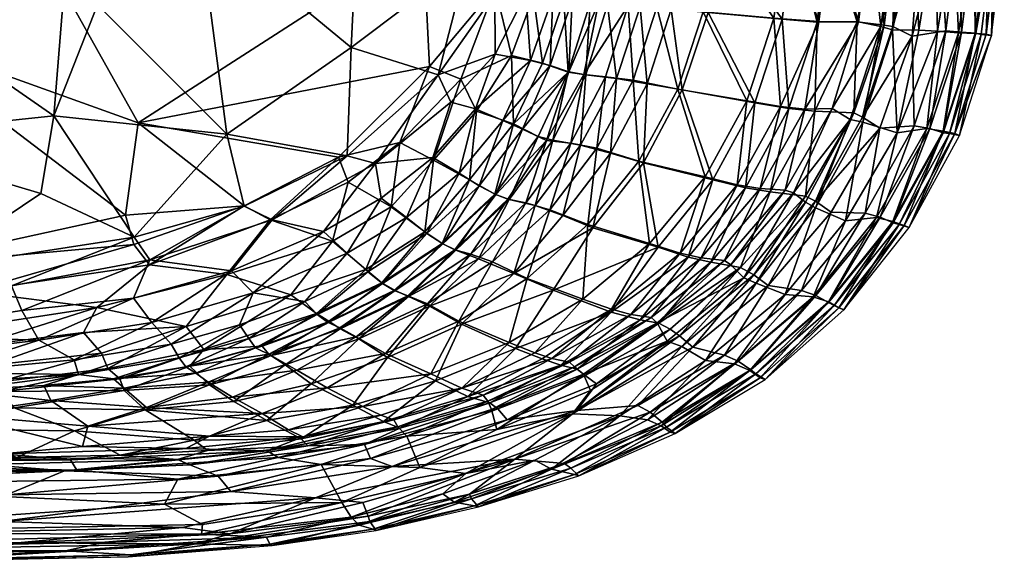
# Model space of a CAD drawing. Header units: inches. Extents: x -33.5 to 33.5, y -16.7 to 16.7.
# Tile 6 of 8: x 7.3 to 33.5, y -16.7 to -2.3. Entities that reach past the tile are written whole.
import ezdxf

# ---------------------------------------------------------------- set-up
doc = ezdxf.new("R2010")
doc.units = ezdxf.units.IN
doc.layers.get('0').update_dxf_attribs({"true_color": 0xc2ced6})

msp = doc.modelspace()

# ---------------------------------------------------------------- meshes
at = {"color": 7, "true_color": 0xf7fdff}
mesh = msp.add_polyface(dxfattribs=at)
corners = [(13.526, -11.04, 10.518), (13.353, -10.797, 9.757), (11.671, -11.548, 10.532), (15.767, -10.515, 12.045), (13.947, -11.252, 12.53), (16.208, -10.753, 13.649), (14.623, -11.636, 14.758), (16.982, -11.192, 15.753), (10.952, 3.89, 6.495), (12.018, 0.295, 6.41), (16.327, 2.247, 6.603), (13.223, -7.277, 6.72), (10.714, -8.701, 6.927), (13.969, -7.641, 6.901), (14.687, 5.364, 6.629), (15.963, -5.938, 6.722), (16.721, -6.146, 6.873), (12.766, -5.363, 6.554), (16.075, -3.06, 6.608), (17.833, 4.087, 6.718), (18.391, -3.784, 6.749), (19.18, -0.712, 6.713), (19.188, 2.305, 6.748), (15.714, 6.107, 6.713), (15.337, -7.953, 7.466), (12.885, -8.993, 7.505), (13.466, -9.579, 8.171), (16.873, -7.068, 7.446), (15.964, -8.53, 8.187), (17.541, -7.582, 8.182), (18.246, -5.98, 7.432), (18.088, -8.006, 8.981), (18.945, -6.403, 8.177), (18.723, -4.514, 7.013), (18.442, 4.413, 6.896), (16.997, 5.603, 6.825), (11.498, -11.306, 9.758), (13.104, -10.432, 9.033), (15.165, -10.155, 9.756), (14.837, -9.813, 9.026), (11.284, -10.946, 9.047), (15.439, -10.366, 10.523), (16.515, -9.024, 9.01), (16.905, -9.335, 9.754), (17.22, -9.516, 10.528), (17.582, -9.658, 12.058), (18.101, -9.878, 13.668), (18.19, -11.739, 18.247), (18.936, -10.335, 15.761), (18.832, -8.437, 10.52), (18.515, -8.281, 9.753)]
mesh.append_faces([[corners[k] for k in face] for face in [(0, 1, 2), (3, 4, 5), (4, 6, 5), (6, 7, 5), (8, 9, 10), (11, 12, 13), (8, 10, 14), (15, 11, 13), (16, 15, 13), (11, 15, 17), (17, 15, 18), (18, 9, 17), (9, 18, 10), (14, 10, 19), (18, 15, 20), (15, 16, 20), (10, 18, 21), (18, 20, 21), (10, 21, 22), (19, 10, 22), (14, 19, 23), (24, 25, 26), (25, 24, 13), (27, 28, 29), (26, 28, 24), (24, 27, 16), (28, 27, 24), (16, 13, 24), (16, 27, 30), (27, 29, 30), (29, 31, 32), (33, 20, 16), (33, 16, 30), (19, 34, 35), (36, 1, 37), (1, 0, 38), (39, 26, 37), (1, 39, 37), (40, 37, 26), (0, 4, 41), (4, 3, 41), (39, 1, 38), (38, 0, 41), (39, 38, 42), (38, 43, 42), (28, 26, 39), (42, 28, 39), (41, 3, 44), (3, 5, 45), (44, 43, 41), (44, 3, 45), (31, 42, 43), (43, 38, 41), (28, 42, 29), (31, 29, 42), (5, 7, 46), (7, 47, 48), (45, 5, 46), (48, 46, 7), (49, 50, 44), (44, 45, 49), (31, 43, 50), (43, 44, 50)]], dxfattribs={"vtx0": -1, "vtx1": -1, "vtx2": -1, "color": 7})
mesh = msp.add_polyface(dxfattribs=at)
corners = [(2.391, -7.266, 6.532), (-2.765, -9.063, 6.698), (4.823, -8.942, 6.713), (-2.353, -7.248, 6.523), (1.078, -3.923, 6.376), (2.771, -9.885, 6.935), (-1.638, -10.775, 7.531), (3.082, -10.689, 7.49), (1.5, -11.438, 8.297), (4.377, -11.249, 8.208), (5.053, -11.711, 9.053), (8.701, -11.362, 8.978), (7.758, -10.843, 8.109), (11.498, -11.306, 9.758), (11.671, -11.548, 10.532), (13.353, -10.797, 9.757), (-0.996, 3.202, 6.219), (1.006, 0.102, 6.358), (1.246, 3.267, 6.218), (0.948, 4.628, 6.101), (-1.106, 4.629, 6.095), (0.389, 4.888, 6.032), (-0.237, 5.363, 5.741), (0.68, 5.543, 5.7), (3.584, -1.688, 6.365), (2.784, -5.442, 6.426), (8.567, 0.19, 6.364), (4.092, 1.26, 6.406), (2.193, 5.149, 6.193), (1.478, 5.464, 6.023), (8.159, -4.871, 6.456), (7.818, -6.941, 6.556), (6.245, 4.524, 6.518), (4.879, 3.451, 6.407), (9.324, -1.919, 6.397), (12.766, -5.363, 6.554), (12.018, 0.295, 6.41), (10.952, 3.89, 6.495), (7.033, -9.392, 6.93), (10.294, -8.101, 6.717), (13.223, -7.277, 6.72), (10.714, -8.701, 6.927), (7.311, -10.055, 7.366), (10.277, -9.721, 7.526), (10.768, -10.37, 8.202), (12.885, -8.993, 7.505), (13.466, -9.579, 8.171), (13.969, -7.641, 6.901), (11.284, -10.946, 9.047), (13.104, -10.432, 9.033), (-0.862, 5.107, 5.999)]
mesh.append_faces([[corners[k] for k in face] for face in [(0, 1, 2), (3, 0, 4), (5, 6, 7), (1, 5, 2), (6, 8, 7), (8, 9, 7), (10, 11, 12), (9, 12, 7), (9, 10, 12), (13, 14, 15), (16, 17, 18), (19, 16, 18), (20, 19, 21), (22, 21, 23), (24, 4, 25), (25, 4, 0), (26, 17, 24), (17, 26, 27), (19, 18, 28), (18, 17, 27), (29, 19, 28), (19, 29, 21), (24, 25, 30), (30, 25, 31), (32, 27, 26), (33, 27, 32), (32, 28, 33), (18, 27, 33), (28, 18, 33), (34, 26, 30), (34, 30, 35), (24, 30, 26), (36, 34, 35), (26, 34, 36), (26, 36, 37), (26, 37, 32), (2, 38, 39), (25, 0, 2), (31, 2, 39), (2, 31, 25), (30, 31, 39), (40, 39, 41), (39, 38, 41), (39, 40, 35), (35, 30, 39), (7, 12, 42), (5, 7, 38), (42, 12, 43), (38, 2, 5), (7, 42, 38), (42, 43, 41), (38, 42, 41), (43, 12, 44), (12, 11, 44), (45, 44, 46), (43, 44, 45), (45, 41, 43), (41, 45, 47), (48, 13, 49), (11, 48, 44), (46, 44, 48), (21, 22, 50)]], dxfattribs={"vtx0": -1, "vtx1": -1, "vtx2": -1, "color": 7})
at = {"color": 18, "true_color": 0x000000}
mesh = msp.add_polyface(dxfattribs=at)
corners = [(10.403, -5.063, 6.278), (15.736, -5.972, 6.437), (18.159, -3.562, 6.445), (17.989, -0.176, 6.413), (13.92, -7.641, 6.6), (15.996, -6.641, 6.61), (13.226, -7.269, 6.445), (17.372, -5.584, 6.578), (17.133, -7.292, 7.289), (18.265, -6.057, 7.114), (18.989, -3.895, 6.615), (19.905, -1.474, 6.558), (19.175, 0.246, 6.445), (20.181, 0.027, 6.589), (19.22, 2.361, 6.487), (11.681, -10.479, 8.052), (14.463, -9.637, 8.112), (12.763, -9.098, 7.165), (15.578, -8.205, 7.307), (16.462, -8.964, 8.353), (18.034, -7.962, 8.336), (19.224, -6.58, 8.025), (18.493, -8.268, 9.051), (19.409, -4.748, 7.102), (12.148, -11.092, 8.98), (15.149, -10.131, 9.053), (13.707, -11, 9.825), (15.506, -10.355, 9.82), (15.781, -10.54, 11.323), (17.244, -9.522, 9.818), (16.886, -9.317, 9.052), (16.276, -10.808, 13.132), (17.038, -11.304, 15.367), (18.158, -9.937, 13.162), (17.599, -9.679, 11.336), (19.008, -10.419, 15.355), (18.86, -8.444, 9.82), (19.458, -8.676, 12.071), (19.9, -6.961, 9.049), (20.402, -9.065, 14.454), (20.275, -7.1, 9.823), (20.396, -5.088, 7.999), (20.34, -3.268, 7.122)]
mesh.append_faces([[corners[k] for k in face] for face in [(0, 1, 2), (0, 2, 3), (4, 5, 1), (6, 4, 1), (1, 0, 6), (1, 5, 7), (2, 1, 7), (5, 8, 7), (9, 7, 8), (7, 9, 10), (2, 7, 10), (2, 10, 11), (3, 2, 11), (12, 11, 13), (12, 3, 11), (14, 12, 13), (15, 16, 17), (17, 16, 18), (19, 18, 16), (4, 17, 18), (18, 19, 8), (4, 18, 5), (5, 18, 8), (8, 19, 20), (9, 20, 21), (21, 20, 22), (9, 21, 23), (8, 20, 9), (10, 9, 23), (16, 24, 25), (26, 27, 25), (27, 28, 29), (25, 27, 30), (27, 29, 30), (19, 16, 25), (19, 25, 30), (31, 32, 33), (28, 31, 34), (31, 33, 34), (29, 22, 30), (29, 28, 34), (22, 20, 30), (20, 19, 30), (33, 32, 35), (36, 34, 37), (34, 33, 37), (29, 36, 22), (29, 34, 36), (38, 21, 22), (22, 36, 38), (33, 35, 39), (37, 33, 39), (38, 36, 40), (36, 37, 40), (23, 21, 41), (10, 23, 42), (10, 42, 11)]], dxfattribs={"vtx0": -1, "vtx1": -1, "vtx2": -1, "color": 18})
mesh = msp.add_polyface(dxfattribs=at)
corners = [(27.542, -2.301, 18.212), (27.723, -4.677, 19.544), (28.478, -2.381, 19.542), (26.817, -4.528, 18.205), (25.863, 0.027, 15.661), (27.862, 0.031, 18.273), (28.414, -4.753, 20.72), (28.167, -7.011, 22.642), (29.45, -4.795, 22.717), (26.565, -6.787, 19.545), (27.219, -6.897, 20.722), (28.77, 0.031, 19.54), (28.427, -7.142, 23.17), (29.68, -4.913, 23.242), (29.541, -2.376, 21.309), (30.254, -2.467, 22.806), (29.99, 0.014, 21.574), (30.655, -7.763, 21.931), (31.991, -5.341, 21.93), (31.828, -5.329, 22.687), (32.7, -2.675, 22.699), (30.577, 0.034, 22.829), (33.114, -2.739, 21.929), (32.839, -2.711, 21.929), (32.264, -5.397, 21.931), (33.177, 0.033, 21.927), (33.454, 0.033, 21.927), (33.028, 0.079, 22.704), (30.139, -5.203, 23.516), (31, -2.751, 23.575), (30.491, -2.495, 23.287), (30.154, -7.568, 23.192), (31.474, -5.211, 23.265), (31.058, -5.139, 23.516), (29.753, -7.464, 23.429), (31.222, 0.035, 23.54), (30.808, 0.035, 23.302), (30.497, -7.72, 22.638), (31.894, -2.611, 23.572), (31.723, 0.035, 23.619), (32.317, -2.648, 23.311), (32.65, 0.035, 23.326), (32.224, 0.035, 23.59), (27.538, 2.356, 18.217), (28.47, 2.438, 19.538), (29.554, 2.414, 21.327), (30.245, 2.53, 22.799), (30.483, 2.559, 23.282)]
mesh.append_faces([[corners[k] for k in face] for face in [(22, 23, 24)]], dxfattribs={"vtx0": -1, "vtx1": -1, "color": 18})
mesh.append_faces([[corners[k] for k in face] for face in [(0, 1, 2), (3, 1, 0), (4, 0, 5), (6, 7, 8), (9, 10, 1), (1, 6, 2), (10, 6, 1), (5, 0, 2), (5, 2, 11), (8, 12, 13), (14, 8, 15), (2, 6, 14), (6, 8, 14), (2, 14, 11), (16, 11, 14), (17, 18, 19), (19, 18, 20), (16, 14, 15), (16, 15, 21), (18, 24, 23), (18, 23, 20), (25, 20, 23), (23, 22, 25), (20, 25, 27), (12, 28, 13), (8, 13, 15), (13, 28, 29), (30, 15, 13), (15, 30, 21), (31, 32, 33), (28, 34, 33), (28, 33, 29), (30, 13, 29), (30, 35, 36), (37, 19, 32), (33, 32, 38), (29, 33, 38), (21, 30, 36), (35, 30, 29), (35, 29, 39), (39, 29, 38), (19, 20, 40), (32, 19, 40), (20, 27, 41), (38, 32, 40), (40, 41, 42), (38, 42, 39), (40, 20, 41), (38, 40, 42), (4, 5, 43), (5, 11, 44), (11, 16, 45), (16, 21, 46), (21, 36, 47), (47, 36, 35)]], dxfattribs={"vtx0": -1, "vtx1": -1, "vtx2": -1, "color": 18})
mesh.append_faces([[corners[k] for k in face] for face in [(22, 26, 25)]], dxfattribs={"vtx1": -1, "vtx2": -1, "color": 18})
mesh = msp.add_polyface(dxfattribs=at)
corners = [(20.965, -7.259, 12.035), (22.178, -5.655, 12.044), (21.437, -5.519, 9.822), (19.409, -4.748, 7.102), (20.396, -5.088, 7.999), (20.34, -3.268, 7.122), (19.905, -1.474, 6.558), (20.929, -1.684, 7.115), (21.053, -5.426, 9.048), (19.9, -6.961, 9.049), (20.275, -7.1, 9.823), (21.164, -3.47, 7.892), (21.848, -3.71, 8.884), (20.181, 0.027, 6.589), (21.19, -0.002, 7.14), (22.317, -3.785, 9.806), (21.734, -1.78, 7.874), (21.975, 0.009, 7.902), (22.897, -1.926, 9.815), (22.429, -1.877, 8.876), (22.649, 0.021, 8.896), (23.121, 0.022, 9.854), (22.977, -5.869, 13.866), (23.132, -3.879, 12.099), (23.952, -4.023, 13.881), (23.76, -1.972, 12.145), (23.855, -6.127, 15.516), (25.7, -6.573, 18.181), (24.885, -4.183, 15.536), (24.588, -2.039, 13.889), (24.015, 0.024, 12.222), (26.565, -6.787, 19.545), (26.817, -4.528, 18.205), (25.574, -2.125, 15.592), (24.82, 0.026, 13.891), (25.863, 0.027, 15.661), (27.723, -4.677, 19.544), (27.542, -2.301, 18.212), (20.929, 1.671, 7.117), (21.732, 1.778, 7.882), (22.408, 1.916, 8.869), (22.88, 1.964, 9.813), (23.739, 2.013, 12.132), (24.572, 2.085, 13.885), (25.557, 2.174, 15.583)]
mesh.append_faces([[corners[k] for k in face] for face in [(0, 1, 2), (3, 4, 5), (6, 5, 7), (8, 4, 9), (8, 10, 2), (5, 4, 11), (11, 4, 12), (13, 7, 14), (7, 5, 11), (15, 12, 2), (4, 8, 12), (12, 8, 2), (7, 11, 16), (11, 12, 16), (14, 7, 16), (14, 16, 17), (15, 18, 19), (16, 12, 19), (12, 15, 19), (17, 16, 19), (19, 18, 20), (17, 19, 20), (20, 18, 21), (1, 22, 23), (15, 1, 23), (2, 1, 15), (18, 15, 23), (23, 24, 25), (18, 23, 25), (18, 25, 21), (26, 27, 28), (22, 26, 24), (28, 24, 26), (23, 22, 24), (24, 29, 25), (21, 25, 30), (25, 29, 30), (27, 31, 32), (24, 28, 29), (28, 32, 33), (29, 28, 33), (34, 29, 33), (30, 29, 34), (34, 33, 35), (32, 31, 36), (27, 32, 28), (33, 32, 37), (33, 37, 35), (13, 6, 7), (13, 14, 38), (39, 14, 17), (17, 20, 40), (20, 21, 41), (21, 30, 42), (30, 34, 43), (44, 34, 35)]], dxfattribs={"vtx0": -1, "vtx1": -1, "vtx2": -1, "color": 18})
mesh = msp.add_polyface(dxfattribs=at)
corners = [(2.386, -9.85, 6.647), (-1.999, -10.745, 7.13), (2.801, -10.721, 7.144), (-2.856, -9.8, 6.612), (3.83, -8.881, 6.407), (-2.19, -11.648, 8.141), (3.019, -11.718, 8.325), (2.89, -11.267, 7.688), (-2.162, -11.225, 7.591), (-0.691, -12.174, 9.127), (3.165, -12.143, 9.184), (6.476, -11.502, 8.335), (6.059, -10.999, 7.664), (3.819, -12.416, 10.287), (6.651, -11.961, 9.212), (9.43, -11.186, 8.382), (8.949, -10.637, 7.69), (9.596, -11.594, 9.055), (6.75, -12.209, 10.12), (9.917, -11.867, 9.867), (10.036, -12.182, 11.901), (11.777, -11.534, 9.866), (12.148, -11.092, 8.98), (12.302, -12.028, 13.082), (13.885, -11.213, 11.309), (13.707, -11, 9.825), (3.655, -2.637, 6.088), (0.202, -3.405, 6.027), (0.572, -5.858, 6.14), (2.567, 0.063, 5.994), (10.067, -7.518, 6.375), (10.403, -5.063, 6.278), (7.606, -0.07, 6.13), (17.989, -0.176, 6.413), (11.171, 0.023, 6.229), (5.954, -9.549, 6.64), (10.291, -8.295, 6.474), (10.71, -8.833, 6.706), (13.226, -7.269, 6.445), (13.92, -7.641, 6.6), (5.783, -10.514, 7.19), (9.302, -9.972, 7.171), (11.681, -10.479, 8.052), (12.763, -9.098, 7.165), (14.463, -9.637, 8.112)]
mesh.append_faces([[corners[k] for k in face] for face in [(0, 1, 2), (3, 0, 4), (5, 6, 7), (2, 8, 7), (9, 10, 6), (6, 10, 11), (7, 6, 12), (6, 11, 12), (10, 13, 14), (10, 14, 11), (11, 14, 15), (12, 11, 16), (11, 15, 16), (17, 18, 19), (14, 18, 17), (19, 20, 21), (18, 20, 19), (14, 17, 15), (17, 19, 22), (21, 20, 23), (19, 21, 22), (21, 23, 24), (22, 21, 25), (26, 27, 28), (27, 26, 29), (26, 28, 4), (26, 4, 30), (31, 26, 30), (26, 31, 32), (29, 26, 32), (32, 31, 33), (34, 32, 33), (0, 35, 4), (35, 36, 4), (36, 35, 37), (30, 4, 36), (30, 36, 38), (31, 30, 38), (37, 38, 36), (38, 37, 39), (7, 12, 40), (2, 7, 40), (12, 16, 41), (2, 40, 35), (40, 12, 41), (35, 0, 2), (41, 35, 40), (16, 15, 42), (43, 41, 42), (41, 16, 42), (35, 41, 37), (39, 37, 43), (37, 41, 43), (42, 22, 44), (15, 17, 42), (17, 22, 42)]], dxfattribs={"vtx0": -1, "vtx1": -1, "vtx2": -1, "color": 18})
at = {"color": 7, "true_color": 0xf7fdff}
mesh = msp.add_polyface(dxfattribs=at)
corners = [(18.246, -5.98, 7.432), (17.541, -7.582, 8.182), (18.945, -6.403, 8.177), (18.515, -8.281, 9.753), (18.832, -8.437, 10.52), (19.923, -6.97, 9.751), (18.088, -8.006, 8.981), (19.478, -6.734, 8.941), (20.24, -7.093, 10.506), (19.259, -8.557, 12.069), (20.721, -7.192, 12.079), (19.838, -8.76, 13.69), (20.759, -9.196, 15.754), (21.357, -7.37, 13.706), (22.367, -7.767, 15.752), (22.241, -9.746, 18.276), (24.008, -8.269, 18.302), (18.723, -4.514, 7.013), (19.385, -4.686, 7.421), (18.391, -3.784, 6.749), (19.904, -3.232, 7.179), (19.893, -1.639, 6.878), (19.18, -0.712, 6.713), (20.111, -5, 8.172), (20.631, -5.225, 8.901), (20.841, -3.401, 7.977), (20.72, -1.625, 7.315), (21.267, -5.527, 10.187), (21.367, -3.538, 8.669), (21.868, -3.708, 9.543), (21.441, -1.706, 7.964), (21.92, -5.597, 12.087), (22.262, -3.777, 10.44), (22.659, -1.879, 9.946), (21.958, -1.793, 8.666), (22.613, -5.738, 13.736), (22.842, -3.833, 12.093), (23.442, -1.942, 12.096), (23.727, -6.077, 15.808), (23.581, -3.926, 13.771), (22.868, 0.022, 9.966), (24.21, -1.983, 13.79), (23.66, 0.024, 12.096), (20.14, -0.026, 6.871), (20.94, 0.02, 7.312), (21.682, 0.035, 7.989), (22.173, 0.021, 8.664)]
mesh.append_faces([[corners[k] for k in face] for face in [(0, 1, 2), (3, 4, 5), (6, 3, 7), (3, 5, 7), (8, 4, 9), (4, 8, 5), (8, 9, 10), (11, 12, 13), (12, 14, 13), (9, 11, 10), (11, 13, 10), (14, 15, 16), (2, 6, 7), (17, 0, 18), (0, 2, 18), (19, 17, 20), (17, 18, 20), (19, 21, 22), (21, 19, 20), (2, 7, 23), (24, 7, 5), (18, 2, 23), (7, 24, 23), (20, 18, 25), (18, 23, 25), (21, 20, 26), (20, 25, 26), (5, 8, 27), (8, 10, 27), (28, 24, 29), (24, 5, 27), (28, 25, 23), (23, 24, 28), (25, 30, 26), (25, 28, 30), (29, 24, 27), (10, 31, 27), (27, 32, 29), (29, 32, 33), (28, 29, 34), (33, 34, 29), (30, 28, 34), (13, 14, 35), (10, 13, 31), (31, 13, 35), (32, 27, 31), (31, 35, 36), (32, 37, 33), (32, 31, 36), (35, 14, 38), (14, 16, 38), (36, 35, 39), (39, 35, 38), (32, 36, 37), (36, 39, 37), (33, 37, 40), (37, 39, 41), (37, 41, 42), (22, 21, 43), (43, 21, 26), (44, 26, 30), (30, 34, 45), (34, 33, 46)]], dxfattribs={"vtx0": -1, "vtx1": -1, "vtx2": -1, "color": 7})
mesh = msp.add_polyface(dxfattribs=at)
corners = [(23.581, -3.926, 13.771), (23.727, -6.077, 15.808), (24.765, -4.163, 15.845), (24.21, -1.983, 13.79), (25.44, -2.106, 15.869), (24.478, 0.025, 13.873), (25.496, -6.498, 18.363), (26.602, -4.474, 18.378), (27.323, -2.273, 18.382), (25.726, 0.027, 15.929), (27.643, 0.031, 18.443), (26.346, -6.707, 19.697), (26.957, -6.811, 20.8), (27.497, -4.623, 19.695), (27.621, -6.853, 22.106), (28.143, -4.694, 20.798), (28.87, -4.681, 22.151), (27.845, -6.918, 22.628), (29.353, -4.972, 23.332), (28.522, -2.362, 20.094), (28.83, 0.032, 20.124), (29.572, -2.377, 21.985), (29.882, 0.033, 21.988), (32.133, -5.34, 22.636), (32.264, -5.397, 21.931), (33.114, -2.739, 21.929), (32.971, -2.705, 22.661), (31.829, -5.283, 23.221), (32.682, -2.681, 23.241), (33.317, 0.033, 22.665), (33.061, 0.034, 23.252), (33.454, 0.033, 21.927), (29.687, -5.044, 23.685), (28.43, -7.322, 23.62), (30.165, -2.497, 23.359), (30.478, -2.585, 23.717), (30.599, -5.329, 23.869), (30.053, -7.578, 23.579), (31.39, -5.215, 23.654), (29.228, -7.664, 23.786), (30.519, 0.034, 23.364), (30.787, 0.035, 23.677), (30.489, -7.682, 23.16), (31.673, -2.62, 23.883), (31.181, -2.596, 23.869), (31.054, 0.035, 23.779), (31.605, 0.035, 23.896), (32.231, -2.669, 23.688), (32.653, 0.034, 23.701), (32.115, 0.05, 23.904)]
mesh.append_faces([[corners[k] for k in face] for face in [(0, 1, 2), (3, 0, 2), (2, 4, 3), (3, 4, 5), (1, 6, 2), (2, 6, 7), (4, 2, 7), (8, 4, 7), (4, 8, 9), (5, 4, 9), (9, 8, 10), (11, 12, 13), (12, 14, 15), (6, 11, 7), (15, 13, 12), (7, 11, 13), (7, 13, 8), (15, 14, 16), (16, 17, 18), (13, 19, 8), (13, 15, 19), (8, 19, 10), (19, 20, 10), (19, 15, 21), (15, 16, 21), (20, 19, 21), (20, 21, 22), (23, 25, 26), (27, 23, 28), (23, 26, 28), (26, 25, 29), (28, 26, 30), (26, 29, 30), (32, 18, 33), (34, 32, 35), (34, 16, 18), (18, 32, 34), (21, 16, 34), (22, 21, 34), (36, 37, 38), (32, 39, 36), (22, 34, 40), (32, 36, 35), (40, 34, 41), (34, 35, 41), (42, 27, 38), (36, 38, 43), (35, 36, 44), (44, 36, 43), (41, 35, 45), (45, 44, 46), (35, 44, 45), (44, 43, 46), (27, 28, 47), (38, 27, 47), (47, 28, 48), (43, 38, 47), (48, 28, 30), (46, 43, 49), (47, 48, 49), (49, 43, 47)]], dxfattribs={"vtx0": -1, "vtx1": -1, "vtx2": -1, "color": 7})
mesh.append_faces([[corners[k] for k in face] for face in [(23, 24, 25), (29, 25, 31)]], dxfattribs={"vtx0": -1, "vtx2": -1, "color": 7})
mesh = msp.add_polyface(dxfattribs=at)
corners = [(24.826, -8.525, 19.698), (23.513, -10.156, 20.802), (25.391, -8.651, 20.801), (24.008, -8.269, 18.302), (23.001, -10.013, 19.699), (26.346, -6.707, 19.697), (26.957, -6.811, 20.8), (24.056, -10.241, 22.07), (24.214, -10.38, 22.553), (26.005, -8.718, 22.103), (26.176, -8.841, 22.59), (24.694, -13.325, 21.927), (27.089, -11.884, 21.929), (26.953, -11.839, 22.465), (24.56, -13.286, 22.421), (29.181, -10.031, 21.931), (29.046, -9.982, 22.55), (30.787, -7.794, 22.593), (30.919, -7.846, 21.931), (27.621, -6.853, 22.106), (24.32, -13.119, 22.9), (26.686, -11.647, 22.995), (24.482, -10.864, 23.198), (26.525, -9.182, 23.262), (28.775, -9.824, 23.095), (30.489, -7.682, 23.16), (27.845, -6.918, 22.628), (26.278, -11.467, 23.379), (23.962, -12.955, 23.24), (23.221, -12.855, 23.42), (25.502, -11.385, 23.575), (24.869, -11.008, 23.448), (28.367, -9.685, 23.49), (27.626, -9.63, 23.694), (26.85, -9.327, 23.541), (28.161, -7.167, 23.33), (29.228, -7.664, 23.786), (30.053, -7.578, 23.579), (28.43, -7.322, 23.62), (23.727, -6.077, 15.808), (25.496, -6.498, 18.363), (29.353, -4.972, 23.332), (28.87, -4.681, 22.151), (32.264, -5.397, 21.931), (32.133, -5.34, 22.636), (31.829, -5.283, 23.221), (29.687, -5.044, 23.685), (31.39, -5.215, 23.654), (30.599, -5.329, 23.869)]
mesh.append_faces([[corners[k] for k in face] for face in [(0, 1, 2), (0, 3, 4), (0, 2, 5), (5, 2, 6), (7, 8, 9), (10, 9, 8), (7, 9, 2), (2, 1, 7), (14, 11, 13), (13, 12, 16), (16, 15, 17), (2, 9, 6), (6, 9, 19), (20, 14, 21), (8, 22, 23), (10, 8, 23), (21, 14, 13), (13, 16, 24), (21, 13, 24), (25, 16, 17), (16, 25, 24), (26, 10, 23), (9, 10, 19), (19, 10, 26), (20, 21, 27), (28, 20, 27), (29, 28, 30), (28, 27, 30), (29, 30, 31), (22, 31, 23), (27, 21, 32), (30, 27, 33), (27, 32, 33), (34, 30, 33), (31, 34, 23), (34, 31, 30), (26, 23, 35), (23, 34, 35), (21, 24, 32), (33, 32, 36), (24, 25, 37), (32, 24, 37), (36, 32, 37), (33, 36, 38), (35, 34, 38), (34, 33, 38), (39, 3, 40), (3, 0, 40), (40, 0, 5), (26, 35, 41), (19, 26, 42), (17, 18, 44), (25, 17, 45), (45, 17, 44), (35, 38, 41), (38, 36, 46), (37, 25, 47), (36, 37, 48)]], dxfattribs={"vtx0": -1, "vtx1": -1, "vtx2": -1, "color": 7})
mesh.append_faces([[corners[k] for k in face] for face in [(11, 12, 13), (12, 15, 16), (15, 18, 17), (18, 43, 44)]], dxfattribs={"vtx1": -1, "vtx2": -1, "color": 7})
at = {"color": 18, "true_color": 0x000000}
mesh = msp.add_polyface(dxfattribs=at)
corners = [(24.242, -8.365, 18.151), (25.041, -8.632, 19.545), (25.7, -6.573, 18.181), (26.565, -6.787, 19.545), (23.855, -6.127, 15.516), (24.347, -13.024, 22.416), (24.463, -13.155, 21.927), (26.709, -11.629, 22.495), (26.435, -8.904, 22.444), (24.26, -10.392, 21.924), (24.566, -10.55, 22.556), (25.647, -8.767, 20.723), (23.76, -10.303, 20.723), (24.694, -13.325, 21.927), (26.84, -11.737, 21.929), (27.089, -11.884, 21.929), (27.219, -6.897, 20.722), (28.167, -7.011, 22.642), (29.181, -10.031, 21.931), (28.923, -9.918, 21.93), (28.778, -9.84, 22.571), (30.655, -7.763, 21.931), (30.497, -7.72, 22.638), (30.919, -7.846, 21.931), (24.813, -10.727, 22.966), (23.697, -12.574, 23.031), (24.031, -12.759, 22.861), (26.011, -11.236, 23.18), (26.375, -11.4, 22.985), (25.169, -11.023, 23.176), (28.054, -9.519, 23.315), (27.174, -9.389, 23.312), (26.784, -9.101, 23.076), (28.438, -9.653, 23.097), (28.427, -7.142, 23.17), (30.154, -7.568, 23.192), (29.753, -7.464, 23.429), (28.842, -7.437, 23.426), (28.414, -4.753, 20.72), (29.45, -4.795, 22.717), (31.991, -5.341, 21.93), (32.264, -5.397, 21.931), (31.828, -5.329, 22.687), (30.139, -5.203, 23.516), (31.474, -5.211, 23.265), (31.058, -5.139, 23.516)]
mesh.append_faces([[corners[k] for k in face] for face in [(0, 1, 2), (1, 3, 2), (4, 0, 2), (5, 6, 7), (8, 9, 10), (9, 8, 11), (11, 1, 12), (6, 13, 14), (7, 6, 14), (16, 11, 8), (16, 8, 17), (1, 11, 3), (3, 11, 16), (19, 14, 15), (14, 19, 20), (7, 14, 20), (19, 18, 21), (19, 21, 22), (20, 19, 22), (10, 24, 8), (25, 26, 27), (26, 28, 27), (27, 29, 25), (26, 5, 28), (5, 7, 28), (27, 30, 31), (24, 29, 32), (29, 27, 31), (8, 24, 32), (29, 31, 32), (7, 20, 33), (28, 7, 33), (30, 28, 33), (28, 30, 27), (34, 32, 31), (17, 8, 32), (32, 34, 17), (33, 20, 35), (20, 22, 35), (33, 35, 36), (30, 33, 36), (37, 30, 36), (34, 31, 37), (31, 30, 37), (16, 17, 38), (17, 34, 39), (21, 23, 40), (22, 21, 42), (34, 37, 43), (37, 36, 43), (35, 22, 44), (36, 35, 45)]], dxfattribs={"vtx0": -1, "vtx1": -1, "vtx2": -1, "color": 18})
mesh.append_faces([[corners[k] for k in face] for face in [(13, 15, 14), (15, 18, 19), (18, 23, 21), (23, 41, 40)]], dxfattribs={"vtx1": -1, "vtx2": -1, "color": 18})
mesh = msp.add_polyface(dxfattribs=at)
corners = [(20.965, -7.259, 12.035), (19.458, -8.676, 12.071), (20.402, -9.065, 14.454), (20.448, -11.059, 18.098), (19.176, -12.339, 20.198), (21.156, -11.337, 19.545), (19.008, -10.419, 15.355), (21.45, -9.512, 16.458), (21.703, -7.528, 13.848), (22.503, -7.852, 15.486), (20.275, -7.1, 9.823), (22.989, -10.096, 19.137), (23.855, -6.127, 15.516), (22.977, -5.869, 13.866), (22.178, -5.655, 12.044), (24.242, -8.365, 18.151), (25.041, -8.632, 19.545), (22.089, -11.608, 21.922), (19.977, -12.666, 22.327), (22.296, -11.776, 22.422), (19.766, -12.505, 21.919), (21.648, -11.504, 20.724), (23.76, -10.303, 20.723), (24.26, -10.392, 21.924), (25.647, -8.767, 20.723), (19.274, -15.061, 21.921), (19.462, -15.277, 21.921), (21.921, -14.249, 21.924), (19.223, -14.936, 22.19), (21.75, -14.123, 22.338), (20.432, -14.007, 22.799), (22.133, -14.447, 21.925), (17.16, -14.201, 22.649), (22.082, -12.715, 22.97), (20.228, -12.96, 22.714), (22.598, -12.004, 22.844), (24.463, -13.155, 21.927), (24.347, -13.024, 22.416), (24.031, -12.759, 22.861), (24.694, -13.325, 21.927), (24.566, -10.55, 22.556), (24.813, -10.727, 22.966), (23.697, -12.574, 23.031), (25.169, -11.023, 23.176), (19.9, -6.961, 9.049), (21.053, -5.426, 9.048), (19.224, -6.58, 8.025), (20.396, -5.088, 7.999), (21.437, -5.519, 9.822)]
mesh.append_faces([[corners[k] for k in face] for face in [(0, 1, 2), (3, 4, 5), (2, 6, 7), (6, 3, 7), (8, 2, 9), (9, 2, 7), (1, 0, 10), (2, 8, 0), (3, 5, 11), (9, 12, 13), (7, 3, 11), (0, 8, 14), (8, 9, 13), (8, 13, 14), (15, 11, 16), (9, 7, 15), (7, 11, 15), (9, 15, 12), (17, 18, 19), (4, 20, 21), (20, 17, 21), (5, 4, 21), (21, 17, 22), (11, 5, 21), (11, 21, 22), (17, 23, 22), (22, 23, 24), (16, 11, 22), (25, 26, 27), (28, 25, 29), (30, 28, 29), (29, 25, 27), (32, 30, 33), (34, 33, 35), (20, 18, 17), (18, 34, 19), (36, 27, 31), (27, 37, 29), (27, 36, 37), (29, 37, 38), (29, 38, 30), (23, 17, 19), (19, 34, 35), (40, 35, 41), (35, 33, 41), (40, 23, 19), (35, 40, 19), (33, 30, 42), (30, 38, 42), (33, 43, 41), (33, 42, 43), (44, 10, 45), (46, 44, 47), (10, 0, 48)]], dxfattribs={"vtx0": -1, "vtx1": -1, "vtx2": -1, "color": 18})
mesh.append_faces([[corners[k] for k in face] for face in [(26, 31, 27), (31, 39, 36)]], dxfattribs={"vtx1": -1, "vtx2": -1, "color": 18})
at = {"color": 7, "true_color": 0xf7fdff}
mesh = msp.add_polyface(dxfattribs=at)
corners = [(18.101, -9.878, 13.668), (18.936, -10.335, 15.761), (19.838, -8.76, 13.69), (17.582, -9.658, 12.058), (19.259, -8.557, 12.069), (18.832, -8.437, 10.52), (18.19, -11.739, 18.247), (19.021, -12.115, 20.25), (20.275, -10.906, 18.29), (20.958, -11.173, 19.699), (20.759, -9.196, 15.754), (23.001, -10.013, 19.699), (22.241, -9.746, 18.276), (22.367, -7.767, 15.752), (21.416, -11.327, 20.803), (23.513, -10.156, 20.802), (24.008, -8.269, 18.302), (24.826, -8.525, 19.698), (16.735, -15.899, 21.918), (19.462, -15.277, 21.921), (19.358, -15.249, 22.33), (19.706, -12.462, 22.427), (19.586, -12.304, 22.025), (17.318, -13.146, 22.418), (17.209, -12.961, 22.013), (22.017, -14.413, 22.372), (22.133, -14.447, 21.925), (21.887, -11.428, 22.044), (22.016, -11.552, 22.434), (24.056, -10.241, 22.07), (24.694, -13.325, 21.927), (24.56, -13.286, 22.421), (24.214, -10.38, 22.553), (18.815, -15.149, 22.889), (16.66, -15.87, 22.285), (18.512, -14.927, 23.093), (20.957, -14.028, 23.259), (19.122, -14.383, 23.144), (17.557, -13.393, 22.662), (17.897, -14.224, 23.014), (19.946, -13.22, 22.998), (19.807, -12.684, 22.674), (21.401, -14.275, 23.033), (24.32, -13.119, 22.9), (22.257, -11.746, 22.761), (22.442, -12.176, 23.133), (23.962, -12.955, 23.24), (24.482, -10.864, 23.198), (23.221, -12.855, 23.42), (21.959, -12.802, 23.263), (24.869, -11.008, 23.448)]
mesh.append_faces([[corners[k] for k in face] for face in [(30, 31, 26)]], dxfattribs={"vtx0": -1, "vtx1": -1, "color": 7})
mesh.append_faces([[corners[k] for k in face] for face in [(0, 1, 2), (3, 0, 4), (0, 2, 4), (5, 3, 4), (6, 7, 8), (7, 9, 8), (8, 10, 1), (1, 6, 8), (2, 1, 10), (11, 12, 9), (8, 9, 12), (13, 10, 12), (10, 8, 12), (11, 14, 15), (12, 11, 16), (11, 15, 17), (21, 22, 23), (7, 24, 22), (9, 7, 14), (14, 7, 22), (20, 19, 25), (22, 21, 27), (27, 21, 28), (15, 14, 27), (14, 22, 27), (14, 11, 9), (15, 27, 29), (25, 26, 31), (27, 28, 29), (29, 28, 32), (33, 34, 20), (35, 33, 36), (37, 35, 36), (38, 39, 40), (38, 40, 41), (38, 41, 21), (42, 20, 25), (20, 42, 33), (42, 25, 43), (33, 42, 36), (41, 40, 44), (44, 40, 45), (21, 41, 28), (44, 28, 41), (43, 25, 31), (42, 43, 46), (44, 45, 47), (28, 44, 32), (47, 32, 44), (36, 42, 48), (37, 36, 48), (39, 37, 49), (49, 37, 48), (40, 39, 49), (42, 46, 48), (45, 40, 49), (47, 45, 49), (49, 48, 50), (47, 49, 50)]], dxfattribs={"vtx0": -1, "vtx1": -1, "vtx2": -1, "color": 7})
mesh.append_faces([[corners[k] for k in face] for face in [(25, 19, 26)]], dxfattribs={"vtx0": -1, "vtx2": -1, "color": 7})
mesh.append_faces([[corners[k] for k in face] for face in [(18, 19, 20)]], dxfattribs={"vtx1": -1, "vtx2": -1, "color": 7})
at = {"color": 18, "true_color": 0x000000}
mesh = msp.add_polyface(dxfattribs=at)
corners = [(13.885, -11.213, 11.309), (12.302, -12.028, 13.082), (14.312, -11.493, 13.112), (11.777, -11.534, 9.866), (13.707, -11, 9.825), (11.896, -13.497, 18.978), (14.742, -13.467, 20.479), (13.83, -12.98, 17.742), (16.118, -12.573, 18.019), (12.951, -12.47, 15.335), (15.006, -12.003, 15.447), (16.93, -13.003, 20.31), (18.318, -11.919, 18.05), (19.176, -12.339, 20.198), (17.038, -11.304, 15.367), (16.276, -10.808, 13.132), (11.94, -16.258, 21.916), (13.968, -16.303, 21.915), (16.572, -15.667, 21.918), (12.25, -13.771, 20.722), (14.922, -13.654, 21.913), (16.735, -15.899, 21.918), (19.274, -15.061, 21.921), (19.462, -15.277, 21.921), (17.368, -13.18, 21.917), (19.766, -12.505, 21.919), (16.528, -15.525, 22.145), (12.856, -15.994, 22.09), (11.587, -15.827, 22.178), (15.127, -15.036, 22.501), (11.778, -14.152, 22.073), (16.427, -13.613, 22.2), (12.532, -14.461, 22.281), (16.387, -15.157, 22.436), (12.872, -14.862, 22.396), (17.16, -14.201, 22.649), (16.584, -13.991, 22.521), (19.223, -14.936, 22.19), (20.228, -12.96, 22.714), (19.977, -12.666, 22.327), (15.781, -10.54, 11.323), (15.506, -10.355, 9.82), (12.148, -11.092, 8.98), (15.149, -10.131, 9.053), (19.008, -10.419, 15.355), (20.448, -11.059, 18.098), (20.432, -14.007, 22.799), (22.082, -12.715, 22.97)]
mesh.append_faces([[corners[k] for k in face] for face in [(0, 1, 2), (3, 0, 4), (5, 6, 7), (7, 6, 8), (9, 7, 10), (10, 7, 8), (2, 1, 9), (9, 10, 2), (11, 8, 6), (8, 11, 12), (12, 11, 13), (8, 12, 14), (10, 8, 14), (2, 10, 15), (10, 14, 15), (16, 17, 18), (19, 20, 6), (18, 21, 22), (20, 24, 11), (6, 20, 11), (25, 13, 24), (11, 24, 13), (16, 18, 26), (16, 26, 27), (28, 27, 29), (20, 30, 31), (31, 30, 32), (27, 26, 33), (27, 33, 29), (34, 29, 35), (32, 34, 36), (34, 35, 36), (24, 20, 31), (31, 32, 36), (18, 22, 37), (26, 18, 37), (36, 35, 38), (31, 36, 39), (36, 38, 39), (25, 24, 31), (25, 31, 39), (0, 40, 41), (42, 4, 43), (4, 0, 41), (0, 2, 40), (40, 2, 15), (14, 12, 44), (12, 13, 45), (44, 12, 45), (26, 37, 46), (33, 26, 46), (29, 33, 46), (35, 29, 46), (38, 35, 47)]], dxfattribs={"vtx0": -1, "vtx1": -1, "vtx2": -1, "color": 18})
mesh.append_faces([[corners[k] for k in face] for face in [(17, 21, 18), (21, 23, 22)]], dxfattribs={"vtx1": -1, "vtx2": -1, "color": 18})
at = {"color": 7, "true_color": 0xf7fdff}
mesh = msp.add_polyface(dxfattribs=at)
corners = [(2.082, -12.371, 11.173), (-2.285, -13.074, 16.212), (2.599, -13.209, 17.198), (1.99, -12.15, 9.977), (-1.769, -12.143, 9.928), (-1.916, -11.897, 9.219), (1.888, -11.896, 9.22), (1.5, -11.438, 8.297), (-1.965, -13.708, 20.737), (-0.662, -13.896, 21.97), (4.114, -16.69, 22.119), (-4.362, -16.721, 21.889), (4.693, -16.716, 21.902), (4.943, -11.996, 9.778), (5.602, -12.17, 10.592), (4.377, -11.249, 8.208), (5.053, -11.711, 9.053), (7.894, -12.048, 10.538), (8.815, -11.751, 9.764), (8.083, -12.446, 13.403), (8.701, -11.362, 8.978), (10.032, -12.121, 12.548), (9.746, -11.872, 10.545), (11.498, -11.306, 9.758), (11.671, -11.548, 10.532), (11.284, -10.946, 9.047), (11.937, -11.714, 12.019), (6.784, -13.86, 21.905), (8.919, -13.669, 20.744), (5.452, -12.816, 14.938), (9.064, -13.129, 17.495), (12.306, -13.392, 20.029), (10.628, -12.628, 15.56), (12.265, -11.956, 13.647), (0.17, -16.605, 22.379), (8.468, -16.446, 22.539), (-1.078, -16.439, 22.566), (8.773, -14.297, 22.581), (-0.256, -14.345, 22.553), (0.026, -14.679, 22.625), (8.603, -14.02, 22.353), (0.281, -14.115, 22.399), (10.202, -16.547, 22.225), (10.247, -16.595, 21.91), (11.458, -14.541, 22.689), (11.673, -13.725, 21.984), (13.835, -13.78, 22.416), (9.52, -16.212, 22.727), (-0.011, -16.315, 22.634), (12.086, -16.002, 22.812), (0.003, -15.973, 22.684), (12.12, -15.739, 22.838), (11.102, -15.198, 22.777), (13.822, -16.078, 22.718)]
mesh.append_faces([[corners[k] for k in face] for face in [(0, 1, 2), (3, 4, 0), (5, 6, 7), (4, 3, 6), (8, 9, 2), (13, 0, 14), (3, 13, 6), (13, 3, 0), (7, 6, 15), (13, 16, 6), (6, 16, 15), (14, 17, 18), (17, 14, 19), (16, 13, 18), (14, 18, 13), (20, 16, 18), (21, 17, 19), (22, 17, 21), (22, 23, 18), (17, 22, 18), (23, 22, 24), (20, 18, 25), (18, 23, 25), (22, 21, 26), (2, 9, 27), (28, 29, 27), (2, 27, 29), (2, 29, 0), (19, 29, 30), (14, 0, 29), (19, 14, 29), (29, 28, 30), (31, 30, 28), (19, 30, 32), (21, 19, 32), (33, 21, 32), (34, 10, 35), (36, 34, 35), (37, 38, 39), (40, 41, 37), (41, 38, 37), (9, 40, 27), (40, 9, 41), (10, 12, 42), (35, 10, 42), (39, 44, 37), (27, 40, 45), (37, 46, 40), (28, 27, 45), (31, 28, 45), (36, 35, 47), (48, 36, 47), (48, 47, 49), (50, 48, 49), (50, 49, 51), (52, 50, 51), (39, 50, 52), (39, 52, 44), (35, 42, 53), (47, 35, 53)]], dxfattribs={"vtx0": -1, "vtx1": -1, "vtx2": -1, "color": 7})
mesh.append_faces([[corners[k] for k in face] for face in [(10, 11, 12), (42, 12, 43)]], dxfattribs={"vtx0": -1, "vtx2": -1, "color": 7})
mesh = msp.add_polyface(dxfattribs=at)
corners = [(9.746, -11.872, 10.545), (11.937, -11.714, 12.019), (11.671, -11.548, 10.532), (10.032, -12.121, 12.548), (12.265, -11.956, 13.647), (13.947, -11.252, 12.53), (13.526, -11.04, 10.518), (9.064, -13.129, 17.495), (12.306, -13.392, 20.029), (13.704, -12.794, 17.985), (10.628, -12.628, 15.56), (12.918, -12.355, 15.801), (15.435, -12.107, 16.924), (14.406, -13.225, 20.426), (16.381, -12.608, 19.312), (14.623, -11.636, 14.758), (16.863, -12.836, 20.803), (18.19, -11.739, 18.247), (19.021, -12.115, 20.25), (16.982, -11.192, 15.753), (8.603, -14.02, 22.353), (13.835, -13.78, 22.416), (11.673, -13.725, 21.984), (10.247, -16.595, 21.91), (13.968, -16.303, 21.915), (13.91, -16.27, 22.232), (10.202, -16.547, 22.225), (16.66, -15.87, 22.285), (8.773, -14.297, 22.581), (14.126, -13.959, 22.577), (14.786, -13.408, 22.003), (16.735, -15.899, 21.918), (17.318, -13.146, 22.418), (17.209, -12.961, 22.013), (17.557, -13.393, 22.662), (13.822, -16.078, 22.718), (12.086, -16.002, 22.812), (9.52, -16.212, 22.727), (11.102, -15.198, 22.777), (15.828, -15.16, 22.97), (15.276, -14.15, 22.737), (12.12, -15.739, 22.838), (11.458, -14.541, 22.689), (16.286, -15.762, 22.753), (16.074, -15.551, 22.957), (18.815, -15.149, 22.889), (18.512, -14.927, 23.093), (19.122, -14.383, 23.144), (17.897, -14.224, 23.014), (19.358, -15.249, 22.33), (19.586, -12.304, 22.025), (19.706, -12.462, 22.427)]
mesh.append_faces([[corners[k] for k in face] for face in [(0, 1, 2), (1, 3, 4), (5, 6, 1), (4, 5, 1), (2, 1, 6), (7, 8, 9), (10, 7, 9), (11, 10, 9), (11, 9, 12), (9, 8, 13), (10, 11, 4), (12, 9, 14), (4, 11, 15), (11, 12, 15), (5, 4, 15), (9, 13, 14), (14, 13, 16), (17, 14, 18), (14, 16, 18), (15, 12, 19), (14, 17, 12), (12, 17, 19), (20, 21, 22), (26, 23, 25), (25, 24, 27), (21, 28, 29), (22, 21, 30), (8, 22, 30), (13, 8, 30), (21, 29, 32), (33, 21, 32), (32, 29, 34), (13, 30, 16), (30, 21, 33), (18, 16, 33), (16, 30, 33), (26, 25, 35), (36, 37, 35), (38, 39, 40), (38, 41, 39), (29, 28, 42), (42, 38, 40), (35, 25, 43), (25, 27, 43), (35, 43, 44), (36, 35, 44), (36, 39, 41), (39, 36, 44), (29, 42, 40), (29, 40, 34), (43, 27, 45), (43, 45, 46), (44, 43, 46), (44, 46, 47), (39, 44, 47), (48, 39, 47), (40, 48, 34), (40, 39, 48), (27, 31, 49), (33, 32, 50), (32, 34, 51)]], dxfattribs={"vtx0": -1, "vtx1": -1, "vtx2": -1, "color": 7})
mesh.append_faces([[corners[k] for k in face] for face in [(27, 24, 31)]], dxfattribs={"vtx0": -1, "vtx2": -1, "color": 7})
mesh.append_faces([[corners[k] for k in face] for face in [(23, 24, 25)]], dxfattribs={"vtx1": -1, "vtx2": -1, "color": 7})
at = {"color": 18, "true_color": 0x000000}
mesh = msp.add_polyface(dxfattribs=at)
corners = [(-1.868, -16.184, 21.975), (-1, -16.479, 21.89), (7.197, -16.229, 22.015), (2.32, -16.022, 21.98), (1.878, -14.608, 21.975), (-2.379, -14.401, 21.973), (8.445, -14.318, 22.039), (-0.011, -14.162, 21.893), (6.329, -14.145, 21.906), (3.819, -12.416, 10.287), (0.491, -12.448, 10.094), (0.434, -12.668, 11.323), (-0.691, -12.174, 9.127), (3.165, -12.143, 9.184), (6.75, -12.209, 10.12), (7.108, -12.638, 12.908), (6.651, -11.961, 9.212), (10.036, -12.182, 11.901), (12.302, -12.028, 13.082), (10.587, -12.694, 14.815), (7.171, -13.957, 20.72), (2.594, -13.355, 16.379), (-0.021, -13.973, 20.655), (5.15, -13.211, 15.732), (8.714, -13.249, 16.743), (9.924, -13.897, 20.691), (11.896, -13.497, 18.978), (13.83, -12.98, 17.742), (12.951, -12.47, 15.335), (6.779, -15.659, 22.093), (6.896, -14.954, 22.098), (11.45, -14.017, 21.921), (4.148, -16.721, 21.901), (11.94, -16.258, 21.916), (10.138, -16.601, 21.909), (12.856, -15.994, 22.09), (11.778, -14.152, 22.073), (12.25, -13.771, 20.722), (13.968, -16.303, 21.915), (14.922, -13.654, 21.913), (14.742, -13.467, 20.479), (11.587, -15.827, 22.178), (12.872, -14.862, 22.396), (12.532, -14.461, 22.281), (15.127, -15.036, 22.501)]
mesh.append_faces([[corners[k] for k in face] for face in [(0, 1, 2), (0, 2, 3), (4, 0, 3), (5, 4, 6), (7, 5, 8), (8, 5, 6), (9, 10, 11), (12, 10, 13), (10, 9, 13), (14, 9, 15), (9, 14, 16), (17, 14, 15), (18, 17, 19), (20, 21, 22), (23, 20, 24), (21, 20, 23), (15, 9, 23), (15, 23, 24), (9, 11, 21), (9, 21, 23), (24, 20, 25), (24, 26, 19), (26, 24, 25), (15, 24, 19), (19, 27, 28), (17, 15, 19), (18, 19, 28), (19, 26, 27), (3, 29, 30), (4, 3, 30), (6, 4, 30), (22, 7, 8), (8, 6, 31), (22, 8, 20), (20, 8, 31), (1, 32, 33), (1, 33, 2), (2, 33, 35), (31, 6, 36), (26, 25, 37), (25, 20, 31), (39, 31, 36), (25, 31, 37), (31, 39, 37), (26, 37, 40), (3, 2, 41), (3, 41, 29), (41, 2, 35), (30, 29, 42), (43, 30, 42), (6, 30, 43), (36, 6, 43), (29, 41, 44), (29, 44, 42)]], dxfattribs={"vtx0": -1, "vtx1": -1, "vtx2": -1, "color": 18})
mesh.append_faces([[corners[k] for k in face] for face in [(32, 34, 33), (34, 38, 33)]], dxfattribs={"vtx1": -1, "vtx2": -1, "color": 18})

doc.saveas('drawing.dxf')
